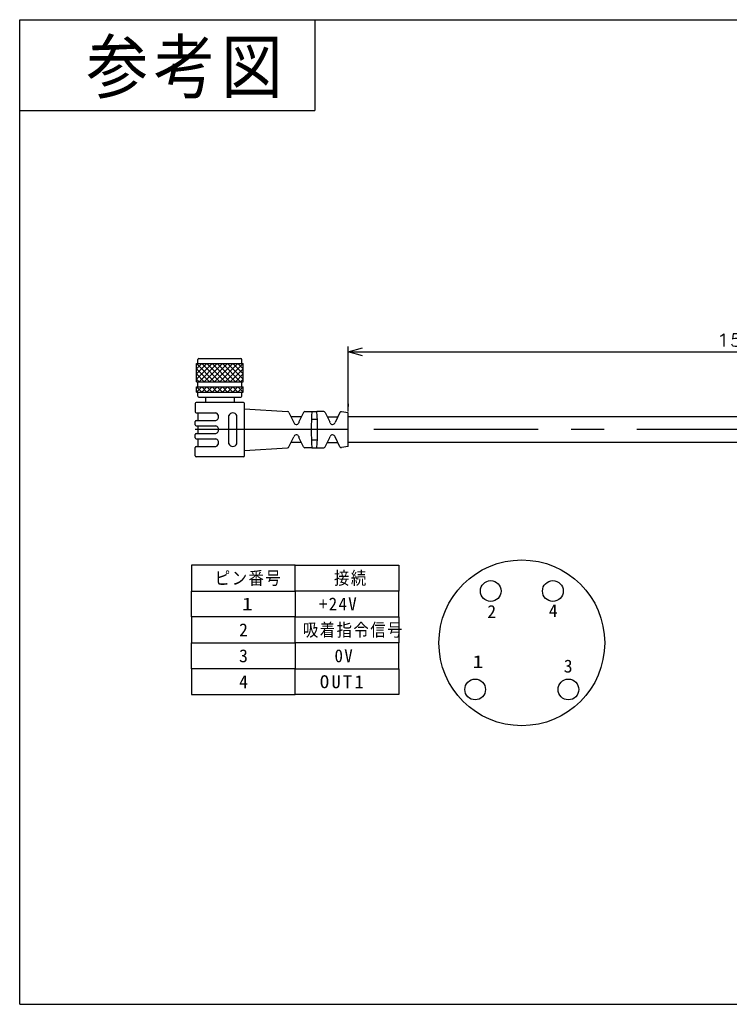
# Model space of a CAD drawing. Extents: x 0 to 277, y 0 to 190.
# Tile 1 of 5: x 0 to 137, y 0 to 190. Entities that reach past the tile are written whole.
import ezdxf

# ---------------------------------------------------------------- set-up
doc = ezdxf.new("R2010")
doc.units = 0
doc.linetypes.add('CENTER', pattern=[50.8, 31.75, -6.35, 6.35, -6.35])
doc.layers.get('0').update_dxf_attribs({"linetype": 'CONTINUOUS'})
doc.layers.get('DEFPOINTS').update_dxf_attribs({"linetype": 'CONTINUOUS'})
doc.layers.add('CLASS1', color=7, linetype='CONTINUOUS')
doc.layers.add('部品図', color=7, linetype='CONTINUOUS')
doc.styles.add('MX_DIMTXSTY_2', font='txt.sh', dxfattribs={"width": 1.2, "bigfont": 'extfont'})
doc.styles.add('MX_NOTE_STANDARD', font='txt.sh', dxfattribs={"bigfont": 'extfont'})
doc.dimstyles.new('MXDIMSTYLE', dxfattribs={"dimtxt": 2.5, "dimasz": 2.5, "dimexe": 1, "dimexo": 1, "dimgap": 1, "dimtad": 1, "dimdsep": 46, "dimtxsty": 'MX_NOTE_STANDARD', "dimblk1": 'OPEN30', "dimblk2": 'OPEN30', "dimsah": 1, "dimcen": 2.5, "dimadec": 0, "dimazin": 0, "dimtfac": 1, "dimtmove": 0, "dimatfit": 3, "dimldrblk": 'OPEN30', "dimfxl": 1, "dimtzin": 0, "dimarcsym": 0})

# ---------------------------------------------------------------- blocks, each defined once
blk = doc.blocks.new('_OPEN30')
at = {"color": 0, "linetype": 'ByBlock', "lineweight": -2}
for p, q in [((-1, 0.267949), (0, 0)), ((0, 0), (-1, -0.267949)), ((0, 0), (-1, 0))]:
    blk.add_line(p, q, dxfattribs=at)
blk = doc.blocks.new('*D1')
at = {"color": 22, "linetype": 'CONTINUOUS'}
for p, q in [((63.389466, 114.388038), (63.389466, 126.907443)), ((63.389466, 125.907443), (213.389466, 125.907443)), ((213.389466, 114.388038), (213.389466, 126.907443))]:
    blk.add_line(p, q, dxfattribs=at)
at = {"layer": 'DEFPOINTS', "color": 0, "linetype": 'CONTINUOUS'}
for p in [(213.389466, 125.907443), (63.389466, 113.388038), (213.389466, 113.388038)]:
    blk.add_point(p, dxfattribs=at)
at = {"color": 22, "linetype": 'CONTINUOUS', "xscale": 2.77, "yscale": 2.77, "zscale": 2.77, "rotation": 180}
blk.add_blockref('_OPEN30', (63.389466, 125.907443), dxfattribs=at)
at = {"color": 22, "linetype": 'CONTINUOUS', "xscale": 2.77, "yscale": 2.77, "zscale": 2.77}
blk.add_blockref('_OPEN30', (213.389466, 125.907443), dxfattribs=at)
at = {"color": 22, "linetype": 'CONTINUOUS', "insert": (138.389466, 128.157443), "char_height": 2.5, "attachment_point": 5, "line_spacing_factor": 0.72, "style": 'MX_DIMTXSTY_2'}
blk.add_mtext('\\A1;150', dxfattribs=at)

msp = doc.modelspace()

# ---------------------------------------------------------------- linework, layer by layer
at = {"layer": 'CLASS1', "color": 31, "linetype": 'CONTINUOUS'}
for p, q in [((0, 0), (0, 190)), ((0, 190), (277, 190)), ((0, 0), (277, 0))]:
    msp.add_line(p, q, dxfattribs=at)
at = {"layer": 'CLASS1', "color": 150, "linetype": 'CONTINUOUS'}
for p in [(57, 190), (0, 172.5)]:
    msp.add_line(p, (57, 172.5), dxfattribs=at)
at = {"layer": '部品図', "color": 254, "linetype": 'CONTINUOUS'}
for p, q in [((34.139466, 120.138038), (34.139466, 123.638038)), ((34.139466, 123.638038), (43.139466, 123.638038)), ((34.139466, 123.638038), (37.639466, 120.138038)), ((34.139466, 120.638038), (37.139466, 123.638038)), ((34.139466, 121.638038), (36.139466, 123.638038)), ((34.139466, 122.638038), (35.139466, 123.638038)), ((34.389466, 123.638038), (34.389466, 124.438038)), ((34.589466, 124.638038), (42.689466, 124.638038)), ((38.139466, 123.638038), (34.639466, 120.138038)), ((35.139466, 123.638038), (38.639466, 120.138038)), ((39.139466, 123.638038), (35.639466, 120.138038)), ((36.139466, 123.638038), (39.639466, 120.138038)), ((40.139466, 123.638038), (36.639466, 120.138038)), ((37.139466, 123.638038), (40.639466, 120.138038)), ((41.139466, 123.638038), (37.639466, 120.138038)), ((38.139466, 123.638038), (41.639466, 120.138038)), ((42.139466, 123.638038), (38.639466, 120.138038)), ((39.139466, 123.638038), (42.639466, 120.138038)), ((43.139466, 123.638038), (39.639466, 120.138038)), ((43.139466, 120.638038), (40.139466, 123.638038)), ((43.139466, 121.638038), (41.139466, 123.638038)), ((43.139466, 122.638038), (42.139466, 123.638038)), ((42.889466, 123.638038), (42.889466, 124.438038)), ((43.139466, 120.138038), (43.139466, 123.638038)), ((34.139466, 122.638038), (36.639466, 120.138038)), ((34.139466, 121.638038), (35.639466, 120.138038)), ((40.639466, 120.138038), (43.139466, 122.638038)), ((43.139466, 121.638038), (41.639466, 120.138038)), ((34.139466, 120.638038), (34.639466, 120.138038)), ((34.139466, 120.138038), (43.139466, 120.138038)), ((34.389466, 119.138038), (34.389466, 120.138038)), ((42.639466, 120.138038), (43.139466, 120.638038)), ((42.889466, 119.138038), (42.889466, 120.138038)), ((34.139466, 118.138038), (34.139466, 119.138038)), ((34.139466, 119.138038), (43.139466, 119.138038)), ((34.139466, 119.138038), (35.139466, 118.138038)), ((35.139466, 119.138038), (34.139466, 118.138038)), ((34.139466, 118.138038), (43.139466, 118.138038)), ((34.389466, 117.338038), (34.389466, 118.138038)), ((35.139466, 119.138038), (36.139466, 118.138038)), ((36.139466, 119.138038), (35.139466, 118.138038)), ((36.139466, 119.138038), (37.139466, 118.138038)), ((37.139466, 119.138038), (36.139466, 118.138038)), ((37.139466, 119.138038), (38.139466, 118.138038)), ((38.139466, 119.138038), (37.139466, 118.138038)), ((38.139466, 119.138038), (39.139466, 118.138038)), ((39.139466, 119.138038), (38.139466, 118.138038)), ((39.139466, 119.138038), (40.139466, 118.138038)), ((40.139466, 119.138038), (39.139466, 118.138038)), ((40.139466, 119.138038), (41.139466, 118.138038)), ((41.139466, 119.138038), (40.139466, 118.138038)), ((41.139466, 119.138038), (42.139466, 118.138038)), ((42.139466, 119.138038), (41.139466, 118.138038)), ((42.139466, 119.138038), (43.139466, 118.138038)), ((43.139466, 119.138038), (42.139466, 118.138038)), ((42.889466, 117.338038), (42.889466, 118.138038)), ((43.139466, 118.138038), (43.139466, 119.138038)), ((33.889466, 115.938038), (33.889466, 114.338038)), ((43.189466, 116.138038), (34.089466, 116.138038)), ((34.589466, 117.138038), (42.689466, 117.138038)), ((35.889466, 117.138038), (35.889466, 116.138038)), ((41.389466, 117.138038), (41.389466, 116.138038)), ((43.389466, 105.838038), (43.389466, 115.938038)), ((34.089466, 114.138038), (37.889466, 114.138038)), ((34.389466, 114.138038), (34.389466, 112.638038)), ((43.389466, 114.888038), (51.713288, 114.398402)), ((51.965997, 114.229013), (52.899193, 112.289896)), ((54.807699, 114.218132), (53.919651, 112.372829)), ((55.078024, 114.388038), (56.389466, 114.388038)), ((56.389466, 114.388038), (57.389466, 114.388038)), ((58.700908, 114.388038), (57.389466, 114.388038)), ((58.971233, 114.218132), (59.859282, 112.372829)), ((61.791855, 114.185208), (60.87974, 112.289896)), ((63.389466, 114.138038), (62.1115, 114.351033)), ((63.389466, 115.888038), (63.389466, 115.388038)), ((63.389466, 107.638038), (63.389466, 114.138038)), ((33.889466, 111.838038), (33.889466, 112.438038)), ((34.089466, 112.638038), (37.889466, 112.638038)), ((40.389466, 108.138038), (40.389466, 113.638038)), ((41.889466, 108.138038), (41.889466, 113.638038)), ((54.408218, 113.388038), (52.370714, 113.388038)), ((56.322101, 112.888038), (57.456831, 112.888038)), ((59.370714, 113.388038), (61.408218, 113.388038)), ((141.339465, 113.388038), (63.389466, 113.388038)), ((34.089466, 111.638038), (37.889466, 111.638038)), ((34.389466, 111.638038), (34.389466, 110.138038)), ((56.389466, 110.888038), (56.289466, 110.888038)), ((57.389466, 110.888038), (57.489466, 110.888038)), ((33.889466, 109.338038), (33.889466, 109.938038)), ((34.089466, 110.138038), (37.889466, 110.138038)), ((34.089466, 109.138038), (37.889466, 109.138038)), ((34.389466, 109.138038), (34.389466, 107.638038)), ((51.965997, 107.547064), (52.899193, 109.486181)), ((54.408218, 108.388038), (52.370714, 108.388038)), ((54.807699, 107.557945), (53.919651, 109.403248)), ((57.456831, 108.888038), (56.322101, 108.888038)), ((58.971233, 107.557945), (59.859282, 109.403248)), ((59.370714, 108.388038), (61.408218, 108.388038)), ((61.791855, 107.590869), (60.87974, 109.486181)), ((139.759235, 108.388038), (63.389466, 108.388038)), ((33.889466, 105.838038), (33.889466, 107.438038)), ((34.089466, 107.638038), (37.889466, 107.638038)), ((43.389466, 106.888038), (51.713288, 107.377675)), ((56.389466, 107.388038), (55.078024, 107.388038)), ((56.389466, 107.388038), (57.389466, 107.388038)), ((57.389466, 107.388038), (58.700908, 107.388038)), ((63.389466, 107.638038), (62.1115, 107.425044)), ((43.189466, 105.638038), (34.089466, 105.638038)), ((33.18714, 84.752648), (33.18714, 79.752648)), ((53.18714, 84.752648), (33.18714, 84.752648)), ((53.18714, 79.752648), (53.18714, 84.752648)), ((53.18714, 84.752648), (73.18714, 84.752648)), ((53.18714, 79.752648), (53.18714, 84.752648)), ((73.18714, 84.752648), (73.18714, 79.752648)), ((33.18714, 74.752648), (33.18714, 79.752648)), ((33.18714, 79.752648), (53.18714, 79.752648)), ((33.18714, 79.752648), (53.18714, 79.752648)), ((73.18714, 79.752648), (53.18714, 79.752648)), ((53.18714, 79.752648), (53.18714, 74.752648)), ((73.18714, 79.752648), (53.18714, 79.752648)), ((53.18714, 79.752648), (53.18714, 74.752648)), ((73.18714, 74.752648), (73.18714, 79.752648)), ((33.18714, 74.752648), (33.18714, 69.752648)), ((53.18714, 74.752648), (33.18714, 74.752648)), ((53.18714, 74.752648), (33.18714, 74.752648)), ((53.18714, 74.752648), (73.18714, 74.752648)), ((53.18714, 74.752648), (73.18714, 74.752648)), ((53.18714, 69.752648), (53.18714, 74.752648)), ((53.18714, 69.752648), (53.18714, 74.752648)), ((73.18714, 74.752648), (73.18714, 69.752648)), ((33.18714, 64.752648), (33.18714, 69.752648)), ((33.18714, 69.752648), (53.18714, 69.752648)), ((33.18714, 69.752648), (53.18714, 69.752648)), ((73.18714, 69.752648), (53.18714, 69.752648)), ((53.18714, 69.752648), (53.18714, 64.752648)), ((73.18714, 69.752648), (53.18714, 69.752648)), ((53.18714, 69.752648), (53.18714, 64.752648)), ((73.18714, 64.752648), (73.18714, 69.752648)), ((33.18714, 64.752648), (33.18714, 59.752648)), ((53.18714, 64.752648), (33.18714, 64.752648)), ((53.18714, 64.752648), (33.18714, 64.752648)), ((53.18714, 64.752648), (73.18714, 64.752648)), ((53.18714, 64.752648), (73.18714, 64.752648)), ((53.18714, 59.752648), (53.18714, 64.752648)), ((53.18714, 59.752648), (53.18714, 64.752648)), ((73.18714, 64.752648), (73.18714, 59.752648)), ((33.18714, 59.752648), (53.18714, 59.752648)), ((73.18714, 59.752648), (53.18714, 59.752648))]:
    msp.add_line(p, q, dxfattribs=at)
at = {"layer": '部品図', "color": 7, "linetype": 'CENTER'}
for p, q in [((63.389466, 110.888038), (33.889466, 110.888038)), ((252.50569, 110.888038), (63.389466, 110.888038))]:
    msp.add_line(p, q, dxfattribs=at)
at = {"layer": '部品図', "color": 254, "linetype": 'CONTINUOUS'}
for centre, radius in [((96.928979, 69.752648), 16), ((90.928979, 79.752648), 2), ((102.928979, 79.752648), 2), ((87.928979, 60.752648), 2), ((105.928979, 60.752648), 2)]:
    msp.add_circle(centre, radius, dxfattribs=at)
for centre, radius, start, end in [((34.589466, 124.438038), 0.2, 90, 180), ((42.689466, 124.438038), 0.2, 0, 90), ((34.089466, 115.938038), 0.2, 90, 180), ((34.589466, 117.338038), 0.2, 180, 270), ((42.689466, 117.338038), 0.2, 270, 0), ((43.189466, 115.938038), 0.2, 0, 90), ((34.089466, 114.338038), 0.2, 180, 270), ((37.576966, 113.388038), 0.8125, 292.619865, 67.380135), ((41.139466, 113.325538), 0.8125, 22.619865, 157.380135), ((51.695672, 114.098919), 0.3, 25.699086, 86.633539), ((55.078024, 114.088038), 0.3, 90, 154.300914), ((117.589466, 110.888038), 61.3, 176.726846, 183.273154), ((-3.810534, 110.888038), 61.3, 356.726846, 3.273154), ((58.700908, 114.088038), 0.3, 25.699086, 90), ((62.06218, 114.055115), 0.3, 80.537678, 154.300914), ((34.089466, 112.438038), 0.2, 90, 180), ((53.389466, 112.388038), 0.5, 191.319787, 342.588258), ((54.820735, 111.939184), 1, 154.300914, 162.588258), ((58.958198, 111.939184), 1, 17.411742, 25.699086), ((60.389466, 112.388038), 0.5, 197.411742, 348.680213), ((34.089466, 111.838038), 0.2, 180, 270), ((37.576966, 110.888038), 0.8125, 292.619865, 67.380135), ((34.089466, 109.938038), 0.2, 90, 180), ((34.089466, 109.338038), 0.2, 180, 270), ((37.576966, 108.388038), 0.8125, 292.619865, 67.380135), ((53.389466, 109.388038), 0.5, 17.411742, 168.680213), ((54.820735, 109.836893), 1, 197.411742, 205.699086), ((58.958198, 109.836893), 1, 334.300914, 342.588258), ((60.389466, 109.388038), 0.5, 11.319787, 162.588258), ((34.089466, 107.438038), 0.2, 90, 180), ((41.139466, 108.450538), 0.8125, 202.619865, 337.380135), ((51.695672, 107.677157), 0.3, 273.366461, 334.300914), ((55.078024, 107.688038), 0.3, 205.699086, 270), ((58.700908, 107.688038), 0.3, 270, 334.300914), ((62.06218, 107.720962), 0.3, 205.699086, 279.462322), ((34.089466, 105.838038), 0.2, 180, 270), ((43.189466, 105.838038), 0.2, 270, 0)]:
    msp.add_arc(centre, radius, start, end, dxfattribs=at)

# ---------------------------------------------------------------- texts
at = {"layer": 'CLASS1', "color": 7, "linetype": 'CONTINUOUS', "insert": (12.893496, 185.927358), "char_height": 10, "attachment_point": 1, "line_spacing_factor": 0.72}
msp.add_mtext('\\T1.095445;\\W0.912871;\\A1;参考図', dxfattribs=at)
at = {"layer": '部品図', "color": 7, "linetype": 'CONTINUOUS', "char_height": 2.5, "attachment_point": 1, "line_spacing_factor": 0.72}
for s, insert in [('\\T1.095445;\\W0.912871;\\A1;ピン番号', (37.676414, 83.502648)), ('\\T1.095445;\\W0.912871;\\A1;接続', (60.676414, 83.502648)), ('\\T1.469694;\\W1.224745;\\A1;1', (42.916519, 78.502648)), ('\\T1.152923;\\W0.960769;\\A1;+24V', (57.771115, 78.502648)), ('\\T1.200000;\\A1;2', (90.264226, 77.044092)), ('\\T1.200000;\\A1;4', (102.145449, 77.213824)), ('\\T1.200000;\\A1;2', (42.353807, 73.502648)), ('\\T1.095445;\\W0.912871;\\A1;吸着指令信号', (54.676414, 73.502648)), ('\\T1.200000;\\A1;3', (42.353807, 68.502648)), ('\\T1.152923;\\W0.960769;\\A1;0V', (60.771115, 68.502648)), ('\\T1.469694;\\W1.224745;\\A1;1', (87.432304, 67.369382)), ('\\T1.200000;\\A1;3', (105.030889, 66.520723)), ('\\T1.200000;\\A1;4', (42.353807, 63.502648)), ('\\T1.253359;\\W1.044466;\\A1;OUT1', (57.953116, 63.502648))]:
    msp.add_mtext(s, dxfattribs=dict(at, insert=insert))

# ---------------------------------------------------------------- dimensions: what is measured, and where the dimension line sits
at = {"layer": '部品図', "color": 22, "linetype": 'CONTINUOUS'}
dim = msp.add_linear_dim(base=(213.389466, 125.907443), p1=(63.389466, 113.388038), p2=(213.389466, 113.388038), text='\\A1;<>', dimstyle='MXDIMSTYLE', override={"dimasz": 2.77, "dimtxsty": 'MX_DIMTXSTY_2', "dimtzin": 8}, dxfattribs=at)
dim.commit()
dim.dimension.update_dxf_attribs({"geometry": '*D1', "text_midpoint": (138.389466, 125.907443), "dimtype": 128})

doc.saveas('drawing.dxf')
